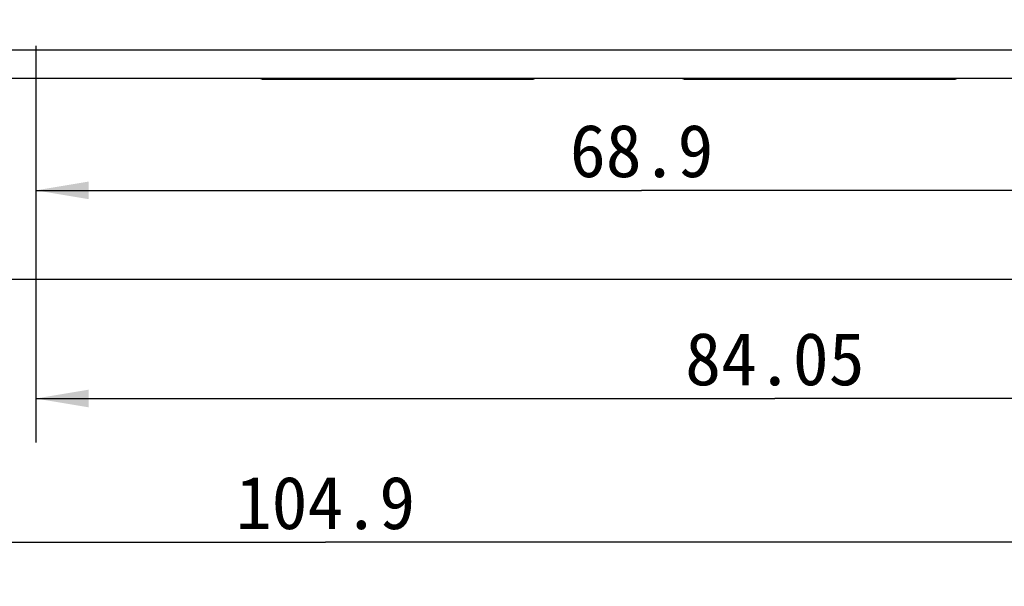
# Model space of a CAD drawing. Header units: millimetres. Extents: x -25 to 341, y 256 to 571.
# Tile 8 of 16: x 93 to 149, y 328 to 360. Entities that reach past the tile are written whole.
import ezdxf
from ezdxf.enums import TextEntityAlignment as Align

# ---------------------------------------------------------------- set-up
doc = ezdxf.new("R2010")
doc.units = ezdxf.units.MM
doc.header["$LTSCALE"] = 16.335
doc.layers.get('0').update_dxf_attribs({"linetype": 'CONTINUOUS'})
doc.layers.add('00_COMPONENTS', color=7, linetype='CONTINUOUS')
doc.layers.add('51__DRAFT_DIMS', color=7, linetype='CONTINUOUS')
doc.styles.get("Standard").update_dxf_attribs({"font": 'simfang.ttf'})
doc.dimstyles.new('DIMSTYLE_1', dxfattribs={"dimtxt": 3, "dimasz": 3, "dimexe": 2.5, "dimexo": 0.5, "dimgap": 0.75, "dimtad": 1, "dimdec": 1, "dimdsep": 46, "dimtxsty": 'Standard', "dimblk": '_FILLED', "dimblk1": '_FILLED', "dimblk2": '_FILLED', "dimcen": 0.09, "dimclrt": 3, "dimazin": 2, "dimtp": 0.3, "dimtm": 0.3, "dimtfac": 1, "dimtdec": 1, "dimtofl": 0, "dimtmove": 0, "dimatfit": 3, "dimldrblk": '_FILLED', "dimfxl": 0, "dimtolj": 1, "dimarcsym": 0})
doc.dimstyles.new('DIMSTYLE_2', dxfattribs={"dimtxt": 3, "dimasz": 3, "dimexe": 2.5, "dimexo": 0.5, "dimgap": 0.75, "dimtad": 1, "dimdsep": 46, "dimtxsty": 'Standard', "dimblk": '_FILLED', "dimblk1": '_FILLED', "dimblk2": '_FILLED', "dimcen": 0.09, "dimclrt": 3, "dimazin": 2, "dimtp": 0.3, "dimtm": 0.3, "dimtfac": 1, "dimtofl": 0, "dimtmove": 0, "dimatfit": 3, "dimldrblk": '_FILLED', "dimfxl": 0, "dimtolj": 1, "dimarcsym": 0})
doc.dimstyles.new('DIMSTYLE_4', dxfattribs={"dimtxt": 3, "dimasz": 3, "dimexe": 2.5, "dimexo": 0.5, "dimgap": 0.75, "dimtad": 1, "dimdec": 1, "dimdsep": 46, "dimtxsty": 'Standard', "dimblk": '_FILLED', "dimblk1": '_FILLED', "dimblk2": '_FILLED', "dimcen": 0.09, "dimclrt": 3, "dimazin": 2, "dimtp": 0.5, "dimtm": 0.5, "dimtfac": 1, "dimtdec": 1, "dimtofl": 0, "dimtmove": 0, "dimatfit": 3, "dimldrblk": '_FILLED', "dimfxl": 0, "dimtolj": 1, "dimarcsym": 0})

# ---------------------------------------------------------------- blocks, each defined once
blk = doc.blocks.new('_FILLED')
at = {"color": 0, "linetype": 'ByBlock'}
blk.add_solid([(0, 0), (-1, 0.167), (-1, -0.167)], dxfattribs=at)
blk = doc.blocks.new('*D1')
at = {"layer": '51__DRAFT_DIMS', "color": 4}
for p, q in [((163.283, 403.425), (163.283, 327.73)), ((58.423, 345.176), (58.423, 327.73)), ((58.423, 330.23), (110.853, 330.23)), ((163.283, 330.23), (110.853, 330.23))]:
    blk.add_line(p, q, dxfattribs=at)
at = {"layer": '51__DRAFT_DIMS', "color": 4, "xscale": 3, "yscale": 3, "zscale": 3, "rotation": 180}
blk.add_blockref('_FILLED', (58.423, 330.23), dxfattribs=at)
at = {"layer": '51__DRAFT_DIMS', "color": 4, "xscale": 3, "yscale": 3, "zscale": 3}
blk.add_blockref('_FILLED', (163.283, 330.23), dxfattribs=at)
at = {"layer": '51__DRAFT_DIMS', "color": 3}
blk.add_text('104.9', height=3, dxfattribs=at).set_placement((110.853, 330.98), align=Align.CENTER)
blk = doc.blocks.new('*D2')
at = {"layer": '51__DRAFT_DIMS', "color": 4}
for p, q in [((94.383, 358.435), (94.383, 335.9)), ((178.438, 356.463), (178.438, 335.9)), ((94.383, 338.4), (136.411, 338.4)), ((178.438, 338.4), (136.411, 338.4))]:
    blk.add_line(p, q, dxfattribs=at)
at = {"layer": '51__DRAFT_DIMS', "color": 4, "xscale": 3, "yscale": 3, "zscale": 3, "rotation": 180}
blk.add_blockref('_FILLED', (94.383, 338.4), dxfattribs=at)
at = {"layer": '51__DRAFT_DIMS', "color": 4, "xscale": 3, "yscale": 3, "zscale": 3}
blk.add_blockref('_FILLED', (178.438, 338.4), dxfattribs=at)
at = {"layer": '51__DRAFT_DIMS', "color": 3}
blk.add_text('84.05', height=3, dxfattribs=at).set_placement((136.411, 339.15), align=Align.CENTER)
blk = doc.blocks.new('*D3')
at = {"layer": '51__DRAFT_DIMS', "color": 4}
for p, q in [((163.283, 403.425), (163.283, 347.727)), ((94.383, 358.435), (94.383, 347.727)), ((94.383, 350.227), (128.833, 350.227)), ((163.283, 350.227), (128.833, 350.227))]:
    blk.add_line(p, q, dxfattribs=at)
at = {"layer": '51__DRAFT_DIMS', "color": 4, "xscale": 3, "yscale": 3, "zscale": 3, "rotation": 180}
blk.add_blockref('_FILLED', (94.383, 350.227), dxfattribs=at)
at = {"layer": '51__DRAFT_DIMS', "color": 4, "xscale": 3, "yscale": 3, "zscale": 3}
blk.add_blockref('_FILLED', (163.283, 350.227), dxfattribs=at)
at = {"layer": '51__DRAFT_DIMS', "color": 3}
blk.add_text('68.9', height=3, dxfattribs=at).set_placement((128.833, 350.977), align=Align.CENTER)
blk = doc.blocks.new('*D6')
at = {"layer": '51__DRAFT_DIMS', "color": 4}
for p, q in [((150.533, 506.085), (198.426, 506.085)), ((195.926, 506.085), (195.926, 425.631)), ((195.926, 345.176), (195.926, 425.631)), ((58.923, 345.176), (198.426, 345.176))]:
    blk.add_line(p, q, dxfattribs=at)
at = {"layer": '51__DRAFT_DIMS', "color": 4, "xscale": 3, "yscale": 3, "zscale": 3}
for p, rotation in [((195.926, 506.085), 90), ((195.926, 345.176), 270)]:
    blk.add_blockref('_FILLED', p, dxfattribs=dict(at, rotation=rotation))
at = {"layer": '51__DRAFT_DIMS', "color": 3}
blk.add_text('160.9', height=3, rotation=90, dxfattribs=at).set_placement((195.176, 425.631), align=Align.CENTER)

msp = doc.modelspace()

# ---------------------------------------------------------------- linework, layer by layer
at = {"layer": '00_COMPONENTS', "color": 4}
for p, q in [((64.37, 358.206), (158.756, 358.206)), ((110.358, 356.536), (110.358, 356.606)), ((111.558, 356.606), (111.558, 356.536)), ((118.358, 356.536), (118.358, 356.606)), ((119.558, 356.606), (119.558, 356.536)), ((134.358, 356.536), (134.358, 356.606)), ((135.558, 356.606), (135.558, 356.536)), ((142.358, 356.536), (142.358, 356.606)), ((143.558, 356.606), (143.558, 356.536))]:
    msp.add_line(p, q, dxfattribs=at)
at = {"layer": '00_COMPONENTS', "color": 7}
for p, q in [((63.584, 356.606), (173.338, 356.606)), ((107.433, 356.536), (122.483, 356.536)), ((107.533, 356.536), (107.533, 356.606)), ((110.108, 356.536), (110.108, 356.536)), ((111.808, 356.536), (111.808, 356.536)), ((118.108, 356.536), (118.108, 356.536)), ((119.808, 356.536), (119.808, 356.536)), ((122.383, 356.606), (122.383, 356.536)), ((131.433, 356.536), (146.483, 356.536)), ((131.533, 356.536), (131.533, 356.606)), ((134.108, 356.536), (134.108, 356.536)), ((135.808, 356.536), (135.808, 356.536)), ((142.108, 356.536), (142.108, 356.536)), ((143.808, 356.536), (143.808, 356.536)), ((146.383, 356.606), (146.383, 356.536))]:
    msp.add_line(p, q, dxfattribs=at)
for centre, radius, start, end in [((107.433, 357.536), 1, 248.496, 270), ((107.433, 356.886), 0.35, 233.1951, 270), ((122.483, 356.886), 0.35, 270, 306.8049), ((122.483, 357.536), 1, 270, 291.503), ((131.433, 357.536), 1, 248.496, 270), ((131.433, 356.886), 0.35, 233.1951, 270), ((146.483, 356.886), 0.35, 270, 306.8049), ((146.483, 357.536), 1, 270, 291.503)]:
    msp.add_arc(centre, radius, start, end, dxfattribs=at)
for points, knots in [([(110.113, 356.606), (110.112, 356.596), (110.112, 356.583), (110.111, 356.566), (110.11, 356.556), (110.11, 356.548), (110.109, 356.542), (110.109, 356.539), (110.108, 356.537), (110.108, 356.536), (110.108, 356.536)], [0, 0, 0, 0, 0.410891, 0.578155, 0.718623, 0.831497, 0.916182, 0.972267, 0.989607, 1, 1, 1, 1]), ([(110.358, 356.536), (110.358, 356.536), (110.36, 356.538), (110.361, 356.541), (110.362, 356.546), (110.363, 356.554), (110.364, 356.564), (110.366, 356.581), (110.367, 356.595), (110.368, 356.605)], [0, 0, 0, 0, 0.023897, 0.073804, 0.153257, 0.262835, 0.402531, 0.572181, 1, 1, 1, 1]), ([(111.548, 356.605), (111.548, 356.595), (111.549, 356.581), (111.551, 356.564), (111.553, 356.554), (111.554, 356.546), (111.555, 356.541), (111.556, 356.538), (111.557, 356.536), (111.558, 356.536)], [0, 0, 0, 0, 0.427819, 0.597469, 0.737165, 0.846743, 0.926197, 0.976104, 1, 1, 1, 1]), ([(111.808, 356.536), (111.808, 356.536), (111.807, 356.537), (111.807, 356.539), (111.807, 356.542), (111.806, 356.548), (111.805, 356.556), (111.805, 356.566), (111.804, 356.583), (111.803, 356.596), (111.803, 356.606)], [0, 0, 0, 0, 0.010393, 0.027734, 0.083818, 0.168503, 0.281378, 0.421846, 0.58911, 1, 1, 1, 1]), ([(118.113, 356.606), (118.112, 356.596), (118.112, 356.583), (118.111, 356.566), (118.11, 356.556), (118.11, 356.548), (118.109, 356.542), (118.109, 356.539), (118.108, 356.537), (118.108, 356.536), (118.108, 356.536)], [0, 0, 0, 0, 0.410891, 0.578155, 0.718623, 0.831497, 0.916182, 0.972267, 0.989607, 1, 1, 1, 1]), ([(118.368, 356.606), (118.367, 356.595), (118.366, 356.581), (118.364, 356.564), (118.363, 356.554), (118.362, 356.546), (118.361, 356.541), (118.36, 356.538), (118.358, 356.536), (118.358, 356.536)], [0, 0, 0, 0, 0.427825, 0.597477, 0.737172, 0.846749, 0.926202, 0.976107, 1, 1, 1, 1]), ([(119.548, 356.605), (119.548, 356.595), (119.549, 356.581), (119.551, 356.564), (119.553, 356.554), (119.554, 356.546), (119.555, 356.541), (119.556, 356.538), (119.557, 356.536), (119.558, 356.536)], [0, 0, 0, 0, 0.427819, 0.597469, 0.737165, 0.846743, 0.926197, 0.976104, 1, 1, 1, 1]), ([(119.808, 356.536), (119.808, 356.536), (119.807, 356.537), (119.807, 356.539), (119.807, 356.542), (119.806, 356.548), (119.805, 356.556), (119.805, 356.566), (119.804, 356.583), (119.803, 356.596), (119.803, 356.606)], [0, 0, 0, 0, 0.010393, 0.027734, 0.083818, 0.168503, 0.281378, 0.421846, 0.58911, 1, 1, 1, 1]), ([(134.113, 356.606), (134.113, 356.596), (134.112, 356.583), (134.111, 356.566), (134.111, 356.556), (134.11, 356.548), (134.109, 356.542), (134.109, 356.539), (134.109, 356.537), (134.108, 356.536), (134.108, 356.536)], [0, 0, 0, 0, 0.410891, 0.578155, 0.718623, 0.831497, 0.916182, 0.972267, 0.989607, 1, 1, 1, 1]), ([(134.358, 356.536), (134.359, 356.536), (134.36, 356.538), (134.361, 356.541), (134.362, 356.546), (134.363, 356.554), (134.365, 356.564), (134.367, 356.581), (134.368, 356.595), (134.368, 356.605)], [0, 0, 0, 0, 0.023897, 0.073804, 0.153257, 0.262835, 0.402531, 0.572181, 1, 1, 1, 1]), ([(135.548, 356.605), (135.549, 356.595), (135.55, 356.581), (135.552, 356.564), (135.553, 356.554), (135.554, 356.546), (135.555, 356.541), (135.556, 356.538), (135.558, 356.536), (135.558, 356.536)], [0, 0, 0, 0, 0.427819, 0.597469, 0.737165, 0.846743, 0.926197, 0.976104, 1, 1, 1, 1]), ([(135.808, 356.536), (135.808, 356.536), (135.808, 356.537), (135.807, 356.539), (135.807, 356.542), (135.806, 356.548), (135.806, 356.556), (135.805, 356.566), (135.804, 356.583), (135.804, 356.596), (135.803, 356.606)], [0, 0, 0, 0, 0.010393, 0.027734, 0.083818, 0.168503, 0.281378, 0.421846, 0.58911, 1, 1, 1, 1]), ([(142.113, 356.606), (142.113, 356.596), (142.112, 356.583), (142.111, 356.566), (142.111, 356.556), (142.11, 356.548), (142.109, 356.542), (142.109, 356.539), (142.109, 356.537), (142.108, 356.536), (142.108, 356.536)], [0, 0, 0, 0, 0.410891, 0.578155, 0.718623, 0.831497, 0.916182, 0.972267, 0.989607, 1, 1, 1, 1]), ([(142.368, 356.606), (142.368, 356.595), (142.367, 356.581), (142.365, 356.564), (142.363, 356.554), (142.362, 356.546), (142.361, 356.541), (142.36, 356.538), (142.359, 356.536), (142.358, 356.536)], [0, 0, 0, 0, 0.427825, 0.597477, 0.737172, 0.846749, 0.926202, 0.976107, 1, 1, 1, 1]), ([(143.548, 356.605), (143.549, 356.595), (143.55, 356.581), (143.552, 356.564), (143.553, 356.554), (143.554, 356.546), (143.555, 356.541), (143.556, 356.538), (143.558, 356.536), (143.558, 356.536)], [0, 0, 0, 0, 0.427819, 0.597469, 0.737165, 0.846743, 0.926197, 0.976104, 1, 1, 1, 1]), ([(143.808, 356.536), (143.808, 356.536), (143.808, 356.537), (143.807, 356.539), (143.807, 356.542), (143.806, 356.548), (143.806, 356.556), (143.805, 356.566), (143.804, 356.583), (143.804, 356.596), (143.803, 356.606)], [0, 0, 0, 0, 0.010393, 0.027734, 0.083818, 0.168503, 0.281378, 0.421846, 0.58911, 1, 1, 1, 1])]:
    msp.add_open_spline(points, degree=3, knots=knots, dxfattribs=at)

# ---------------------------------------------------------------- dimensions: what is measured, and where the dimension line sits
at = {"layer": '51__DRAFT_DIMS', "color": 4}
dim = msp.add_linear_dim(base=(195.926, 345.176), p1=(150.033, 506.085), p2=(58.423, 345.176), angle=270, dimstyle='DIMSTYLE_4', dxfattribs=at)
dim.commit()
dim.dimension.update_dxf_attribs({"geometry": '*D6', "text_midpoint": (195.926, 425.724), "dimtype": 160})
for base, p1, p2, dimstyle, picture, middle in [((163.283, 330.23), (58.423, 345.676), (163.283, 403.925), 'DIMSTYLE_1', '*D1', (110.947, 330.23)), ((163.283, 350.227), (94.383, 358.935), (163.283, 403.925), 'DIMSTYLE_2', '*D3', (128.783, 350.227)), ((178.43809, 338.39984), (94.38314, 358.93541), (178.43809, 356.96252), 'DIMSTYLE_2', '*D2', (136.32859, 338.39984))]:
    dim = msp.add_linear_dim(base=base, p1=p1, p2=p2, dimstyle=dimstyle, dxfattribs=at)
    dim.commit()
    dim.dimension.update_dxf_attribs({"geometry": picture, "text_midpoint": middle, "dimtype": 160})

doc.saveas('drawing.dxf')
